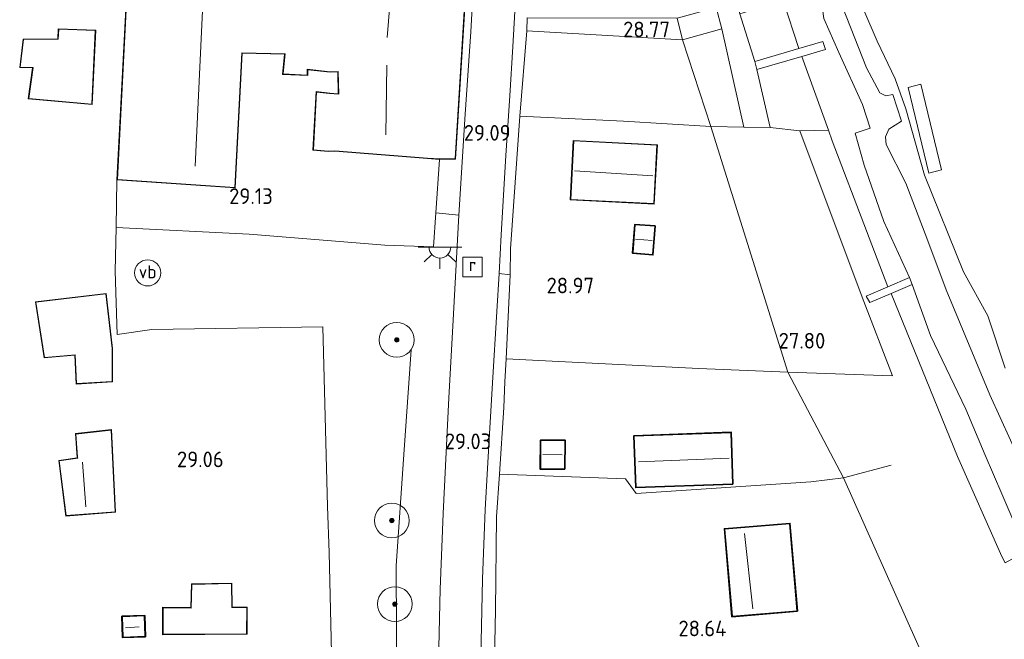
# Model space of a CAD drawing. Extents: x 184075 to 186166, y 346026 to 349063.
# Tile 31 of 136: x 184369 to 184482, y 346898 to 346969. Entities that reach past the tile are written whole.
import ezdxf
from ezdxf.enums import TextEntityAlignment as Align

# ---------------------------------------------------------------- set-up
doc = ezdxf.new("R2010")
doc.units = 0
for name, color, linetype, lineweight in [('B-ME-GR-BOOM-S', 90, 'Continuous', 25), ('B-ME-GR-GRAS-GV', 60, 'Continuous', 13), ('B-ME-GR-HAAG-G', 90, 'GR-HAAG1', 13), ('B-ME-GW-TALUD_KRUIN-G', 90, 'Continuous', 18), ('B-ME-GW-TALUD_TEEN-G', 90, 'Continuous', 18), ('B-ME-IE-MEUBILAIR_WEGMEUBILAIR-S', 7, 'Continuous', 25), ('B-ME-IE-TERREINAFSCHEIDING_DOORGANG-G', 210, 'Continuous', 18), ('B-ME-IE-TERREINAFSCHEIDING_KUNSTMATIG_HEKWERK-G', 20, 'IE-TERREINAFSCHEIDING-KUNSTMATIG', 18), ('B-ME-KG-KADASTRAAL_DAKRAND-G', 170, 'Continuous', 18), ('B-ME-KG-KADASTRAAL_NOK-G', 10, 'Continuous', 18), ('B-ME-KW-KUNSTWERK_STEIGER-GV', 170, 'Continuous', 18), ('B-ME-OB-BEKLEDING_BETON-GV', 253, 'Continuous', 18), ('B-ME-OB-BEKLEDING_STORTSTEEN-GV', 30, 'Continuous', 18), ('B-ME-OB-OEVERVOORZIENING-G', 7, 'Continuous', 18), ('B-ME-OG-BEBOUWING_HORECA-GV', 7, 'Continuous', 18), ('B-ME-OG-BEBOUWING_SCHUUR-GV', 7, 'Continuous', 35), ('B-ME-OG-BEBOUWING_TRAP-GV', 7, 'Continuous', 18), ('B-ME-OG-BEBOUWING_WONINGBOUW-GV', 7, 'Continuous', 18), ('B-ME-OG-HOOGTEPUNT-S', 7, 'Continuous', 25), ('B-ME-OG-TERREIN_GROEN_TUIN-GV', 7, 'Continuous', 18), ('B-ME-OG-TERREIN_WOONWAGENLOCATIE-GV', 7, 'Continuous', 18), ('B-ME-OG-WATER_RIVIER-GV', 130, 'Continuous', 18), ('B-ME-RI-GWA_RIOOLPUT-S', 30, 'Continuous', 25), ('B-ME-VH-VERHARDING_ASFALT-GV', 252, 'Continuous', 18), ('B-ME-VH-VERHARDING_BETON-GV', 252, 'Continuous', 18), ('B-ME-VH-VERHARDING_HALFVERHARDING-GV', 252, 'Continuous', 18), ('B-ME-VH-VERHARDING_TEGEL-GV', 252, 'Continuous', 18), ('B-ME-VW-VERKEERSTEKEN_DRAAGCONSTRUCTIE-S', 7, 'Continuous', 25)]:
    doc.layers.add(name, color=color, linetype=linetype, lineweight=lineweight)
doc.styles.add('NLCS-ISO', font='NLCS-ISO.ttf')
doc.styles.add('NLCS-ISO-ANNOTATIVE-T18', font='NLCS-ISO.ttf', dxfattribs={"height": 1.8})
doc.linetypes.add('GR-HAAG1', pattern='A,6,[176,NLCS.SHX,S=0.125,R=0,X=0,Y=0],-2', length=8)
doc.linetypes.add('IE-TERREINAFSCHEIDING-KUNSTMATIG', pattern='A,4,[82,NLCS.SHX,S=0.75,R=90,X=0,Y=0],4,-2', length=10)

# ---------------------------------------------------------------- blocks, each defined once
blk = doc.blocks.new('SAL-HOOGTELABEL-SO')
at = {"color": 0, "linetype": 'ByBlock', "lineweight": -2, "style": 'NLCS-ISO-ANNOTATIVE-T18'}
blk.add_attdef('HOOGTE', text='', height=1.8, dxfattribs=at).set_placement((2.79, 0), align=Align.RIGHT)
blk = doc.blocks.new('SGR-BOOM_01-SO')
at = {"linetype": 'ByBlock', "lineweight": 18}
h = blk.add_hatch(color=0, dxfattribs=at)
h.dxf.hatch_style = 1
edge = h.paths.add_edge_path()
edge.add_arc((0, 0), 0.25, 0, 360)
at = {"color": 0, "linetype": 'ByBlock', "lineweight": 18}
for radius in [2, 0.25]:
    blk.add_circle((0, 0), radius, dxfattribs=at)
blk = doc.blocks.new('SRI-PUT_INSPECTIEPUT_RIOOLPUT-SO')
at = {"color": 0, "linetype": 'ByBlock', "lineweight": 18}
blk.add_lwpolyline([(-1.12, -1.12), (1.12, -1.12), (1.12, 1.12), (-1.12, 1.12)], close=True, dxfattribs=at)
at = {"color": 0, "linetype": 'ByBlock', "lineweight": 18, "style": 'NLCS-ISO'}
blk.add_text('r', height=1.5, dxfattribs=at).set_placement((0, 0.28), align=Align.MIDDLE_CENTER)
blk = doc.blocks.new('SKL-ET_OV_LICHTPUNT-SO')
at = {"color": 0, "linetype": 'ByBlock', "lineweight": 18}
for points in [[(-1.25, 0), (-2.5, 0)], [(1.25, 0), (2.5, 0)], [(-0.92, -0.85), (-1.83, -1.7)], [(0.92, -0.85), (1.83, -1.7)], [(0, -1.25), (0, -2.5)]]:
    blk.add_lwpolyline(points, dxfattribs=at)
blk.add_lwpolyline([(0, 0), (1.25, 0, -1), (-1.25, 0)], format="xyb", close=True, dxfattribs=at)
blk = doc.blocks.new('SIE-WEG_PAAL_VERKEERSBORD-SO')
at = {"color": 0, "linetype": 'ByBlock', "lineweight": 18}
blk.add_circle((0, 0), 1.5, dxfattribs=at)
at = {"color": 0, "linetype": 'ByBlock', "lineweight": 18, "style": 'NLCS-ISO'}
blk.add_text('vb', height=1.5, dxfattribs=at).set_placement((0, 0.13), align=Align.MIDDLE_CENTER)

msp = doc.modelspace()

# ---------------------------------------------------------------- linework, layer by layer
at = {"layer": 'B-ME-GR-GRAS-GV'}
for points in [[(184458.871, 346965.994, 23.974), (184453.801, 346964.521, 26.531), (184452.101, 346969.997, 26.599), (184457.067, 346971.493, 23.917)], [(184445.531, 346967.01, 28.422), (184448.75, 346957.072, 28.499), (184438.738, 346957.679, 28.8), (184426.825, 346958.232, 29.077), (184427.636, 346968.021, 29.029)], [(184450.024, 346968.242, 26.557), (184452.562, 346956.992, 26.961), (184448.75, 346957.072, 28.499), (184445.531, 346967.01, 28.422)], [(184423.729, 346886.652, 28.884), (184422.23, 346886.639, 28.884), (184422.346, 346894.387, 28.953), (184422.543, 346905.115, 28.937), (184422.852, 346913.107, 28.949), (184423.293, 346920.516, 28.985), (184423.702, 346927.657, 29.025), (184424.217, 346935.825, 29.029), (184424.457, 346940.18, 29.077), (184425.715, 346940.05, 29.077), (184425.285, 346930.406, 29.089), (184425.139, 346927.767, 29.041), (184425.013, 346924.836, 29.041), (184424.501, 346917.169, 29.053), (184424.182, 346912.263, 29.057), (184424.067, 346901.574, 28.953)]]:
    msp.add_polyline3d(points, close=True, dxfattribs=at)
for points in [[(184463.898, 346970.789, 21.464), (184466.652, 346963.781, 21.48), (184468.165, 346960.911, 21.424), (184468.863, 346960.587, 21.42), (184469.674, 346960.708, 21.207), (184470.651, 346957.662, 21.195), (184469.211, 346956.751, 21.392), (184468.815, 346955.854, 21.448), (184468.881, 346954.983, 21.476), (184471.159, 346950.543, 21.524), (184473.658, 346943.953, 21.581), (184475.778, 346938.318, 21.617), (184480.797, 346926.281, 21.609), (184485.555, 346915.857, 21.593)], [(184427.68, 346969.535, 29.029), (184427.636, 346968.021, 29.029), (184426.825, 346958.232, 29.077), (184425.778, 346943.037, 29.077), (184425.715, 346940.05, 29.077), (184424.457, 346940.18, 29.077), (184424.704, 346944.638, 29.029), (184425.236, 346953.717, 29.057), (184425.677, 346960.572, 28.973), (184426.022, 346966.214, 29.009), (184426.277, 346970.263, 28.965)], [(184484.86, 346908.686, 22.247), (184482.166, 346914.929, 22.207), (184480.242, 346919.351, 22.199), (184478.036, 346924.612, 22.207), (184473.97, 346933.063, 22.271), (184471.89, 346938.95, 22.376), (184471.558, 346939.72, 22.38), (184468.617, 346946.143, 22.444), (184466.382, 346952.619, 22.347), (184465.316, 346956.283, 22.155), (184467.047, 346956.846, 21.392), (184466.174, 346959.593, 21.464), (184463.468, 346965.556, 21.629), (184461.74, 346969.427, 21.737)], [(184485.303, 346882.126, 26.411), (184479.142, 346880.322, 28.378), (184474.747, 346892.665, 28.162), (184464.003, 346916.77, 28.387), (184457.599, 346928.878, 28.435), (184469.605, 346928.463, 25.865), (184466.157, 346937.474, 25.865), (184458.97, 346956.576, 25.921), (184462.259, 346956.635, 24.027), (184462.696, 346955.43, 24.026), (184466.628, 346945.075, 24.026), (184469.079, 346938.651, 24.078), (184466.614, 346937.589, 25.74), (184467.031, 346936.856, 25.692), (184469.453, 346937.9, 24.086), (184477.068, 346919.195, 24.295), (184482.152, 346907.749, 24.359), (184482.536, 346906.987, 24.293)]]:
    msp.add_polyline3d(points, dxfattribs=at)
at = {"layer": 'B-ME-GR-HAAG-G'}
for points in [[(184448.75, 346957.072, 28.499), (184438.738, 346957.679, 28.8), (184426.825, 346958.232, 29.077)], [(184452.562, 346956.992, 26.961), (184448.75, 346957.072, 28.499)], [(184455.563, 346956.929, 26.639), (184452.562, 346956.992, 26.961)], [(184458.97, 346956.576, 25.921), (184455.563, 346956.929, 26.639)], [(184458.97, 346956.576, 25.921), (184462.259, 346956.635, 24.027)], [(184380.601, 346950.919, 28.876), (184380.51, 346945.485, 28.543)], [(184380.622, 346933.179, 28.696), (184384.583, 346933.782, 28.704), (184404.212, 346934.066, 29.021), (184404.769, 346913.465, 28.988)], [(184424.501, 346917.169, 29.053), (184425.013, 346924.836, 29.041)], [(184464.003, 346916.77, 28.387), (184460.248, 346916.312, 28.603), (184440.21, 346914.968, 28.888), (184438.972, 346916.658, 28.836), (184424.501, 346917.169, 29.053)], [(184423.729, 346886.652, 28.884), (184424.067, 346901.574, 28.953), (184424.182, 346912.263, 29.057)]]:
    msp.add_polyline3d(points, dxfattribs=at)
at = {"layer": 'B-ME-GW-TALUD_KRUIN-G'}
for points in [[(184445.531, 346967.01, 28.422), (184448.75, 346957.072, 28.499), (184457.599, 346928.878, 28.435)], [(184457.599, 346928.878, 28.435), (184464.003, 346916.77, 28.387), (184474.747, 346892.665, 28.162), (184479.142, 346880.322, 28.378)]]:
    msp.add_polyline3d(points, dxfattribs=at)
at = {"layer": 'B-ME-GW-TALUD_TEEN-G'}
for points in [[(184471.558, 346939.72, 22.38), (184468.617, 346946.143, 22.444), (184466.382, 346952.619, 22.347), (184465.316, 346956.283, 22.155), (184467.047, 346956.846, 21.392), (184466.174, 346959.593, 21.464), (184463.468, 346965.556, 21.629), (184461.74, 346969.427, 21.737), (184461.342, 346972.275, 21.581), (184461.709, 346972.485, 21.444), (184461.318, 346973.875, 21.448), (184460.784, 346973.909, 21.593), (184459.939, 346974.705, 21.677), (184458.663, 346977.13, 21.813), (184456.967, 346981.854, 21.834), (184456.696, 346983.462, 21.801), (184456.768, 346983.85, 21.773), (184458.725, 346984.538, 21.229), (184458.787, 346984.613, 21.207)], [(184450.024, 346968.242, 26.557), (184452.562, 346956.992, 26.961)], [(184485.014, 346908.353, 22.249), (184484.86, 346908.686, 22.247), (184482.166, 346914.929, 22.207), (184480.242, 346919.351, 22.199), (184478.036, 346924.612, 22.207), (184473.97, 346933.063, 22.271), (184471.89, 346938.95, 22.376)]]:
    msp.add_polyline3d(points, dxfattribs=at)
at = {"layer": 'B-ME-IE-TERREINAFSCHEIDING_DOORGANG-G'}
for points in [[(184427.636, 346968.021, 29.029), (184427.68, 346969.535, 29.029)], [(184380.51, 346945.485, 28.543), (184380.382, 346940.467, 28.495)], [(184425.715, 346940.05, 29.077), (184425.778, 346943.037, 29.077)], [(184425.013, 346924.836, 29.041), (184425.139, 346927.767, 29.041)], [(184424.182, 346912.263, 29.057), (184424.501, 346917.169, 29.053)], [(184404.769, 346913.465, 28.988), (184404.967, 346908.197, 29.049)]]:
    msp.add_polyline3d(points, dxfattribs=at)
at = {"layer": 'B-ME-IE-TERREINAFSCHEIDING_KUNSTMATIG_HEKWERK-G'}
for points in [[(184452.101, 346969.997, 26.599), (184453.801, 346964.521, 26.531)], [(184425.778, 346943.037, 29.077), (184426.825, 346958.232, 29.077), (184427.636, 346968.021, 29.029)], [(184454.039, 346963.584, 26.507), (184455.563, 346956.929, 26.639)], [(184458.97, 346956.576, 25.921), (184466.157, 346937.474, 25.865), (184469.605, 346928.463, 25.865), (184457.599, 346928.878, 28.435), (184447.399, 346929.282, 28.76), (184429.794, 346930.176, 28.949), (184425.285, 346930.406, 29.089)], [(184380.622, 346933.179, 28.696), (184380.382, 346940.467, 28.495)], [(184425.139, 346927.767, 29.041), (184425.285, 346930.406, 29.089), (184425.715, 346940.05, 29.077)], [(184414.362, 346931.439, 29.079), (184413.54, 346919.425, 28.933), (184412.66, 346906.672, 28.941), (184412.706, 346891.716, 28.957), (184412.351, 346880.617, 28.916), (184403.739, 346880.965, 28.937)], [(184464.003, 346916.77, 28.387), (184469.453, 346918.215, 27.219)], [(184405.205, 346896.664, 29.058), (184404.967, 346908.197, 29.049)]]:
    msp.add_polyline3d(points, dxfattribs=at)
at = {"layer": 'B-ME-KG-KADASTRAAL_DAKRAND-G'}
msp.add_polyline3d([(184421.424, 346985.987, 31.406), (184419.406, 346953.367, 31.418), (184417.626, 346953.328, 31.778), (184416.249, 346953.425, 35.805), (184405.599, 346954.266, 35.828), (184404.827, 346954.23, 31.58), (184403.147, 346954.393, 31.557), (184403.496, 346961.01, 31.499), (184405.008, 346960.847, 31.522), (184406.05, 346960.75, 35.863), (184406.008, 346963.369, 35.759), (184405.068, 346963.333, 30.988), (184402.447, 346963.627, 31.232), (184402.449, 346962.955, 31.174), (184399.661, 346963.081, 31.197), (184399.889, 346965.399, 31.917), (184394.918, 346965.519, 31.847), (184394.125, 346950.066, 30.988), (184380.654, 346950.966, 30.141), (184381.891, 346974.917, 30.106)], dxfattribs=at)
for points in [[(184377.696, 346959.636, 30.558), (184370.473, 346960.286, 30.442), (184370.966, 346963.814, 30.372), (184369.488, 346963.877, 30.303), (184369.882, 346967.035, 30.349), (184373.845, 346967.081, 30.465), (184373.908, 346968.223, 30.291), (184378.107, 346968.068, 30.43)], [(184442.222, 346948.208, 30.952), (184432.684, 346948.689, 30.952), (184433.022, 346955.402, 30.952), (184442.575, 346954.92, 30.952)], [(184442.077, 346942.375, 30.779), (184439.833, 346942.553, 30.779), (184440.089, 346945.778, 30.779), (184442.333, 346945.611, 30.792)], [(184375.952, 346927.565, 30.208), (184375.814, 346930.875, 30.21), (184372.277, 346930.565, 30.212), (184371.3, 346936.916, 30.587), (184379.33, 346937.844, 30.556), (184380.051, 346931.596, 30.314), (184380.03, 346927.821, 30.225)], [(184374.759, 346912.42, 30.564), (184373.981, 346918.697, 30.577), (184376.095, 346919, 31.317), (184376.084, 346919.15, 30.685), (184375.883, 346921.779, 30.7), (184379.941, 346922.233, 30.263), (184380.392, 346912.854, 30.562)], [(184429.242, 346917.785, 30.812), (184429.267, 346921.042, 30.832), (184431.997, 346921.021, 30.832), (184431.972, 346917.8, 30.832)], [(184440.191, 346915.689, 31.273), (184439.981, 346921.527, 31.273), (184451.055, 346921.924, 31.273), (184451.237, 346916.085, 31.193)], [(184451.24, 346900.875, 31.008), (184450.379, 346910.872, 31.077), (184457.79, 346911.466, 30.92), (184458.648, 346901.514, 30.916)], [(184393.765, 346901.865, 31.65), (184395.501, 346901.882, 31.612), (184395.477, 346898.866, 31.635), (184385.887, 346898.803, 31.726), (184385.883, 346901.858, 31.748), (184389.127, 346901.815, 31.709), (184389.191, 346904.529, 31.605), (184393.734, 346904.625, 31.595)], [(184381.293, 346898.489, 30.545), (184381.214, 346900.829, 30.566), (184383.735, 346900.914, 30.562), (184383.814, 346898.574, 30.541)]]:
    msp.add_polyline3d(points, close=True, dxfattribs=at)
at = {"layer": 'B-ME-KG-KADASTRAAL_NOK-G'}
for points in [[(184412.57, 346979.014, 37.343), (184411.615, 346967.254, 37.343)], [(184390.501, 346971.995, 33.164), (184389.581, 346952.511, 32.793)], [(184411.562, 346964.097, 40.059), (184411.464, 346956.103, 40.036)], [(184442.111, 346951.401, 32.626), (184433.116, 346951.964, 32.622)], [(184442.044, 346943.995, 31.438), (184440.133, 346944.133, 31.442)], [(184431.711, 346919.387, 31.265), (184429.489, 346919.431, 31.265)], [(184450.877, 346919.003, 32.65), (184440.469, 346918.58, 32.65)], [(184376.632, 346918.548, 31.386), (184377.024, 346913.411, 31.328)], [(184453.571, 346901.727, 31.607), (184452.622, 346910.354, 31.562)], [(184383.152, 346899.68, 30.945), (184381.574, 346899.539, 31.015)]]:
    msp.add_polyline3d(points, dxfattribs=at)
at = {"layer": 'B-ME-KW-KUNSTWERK_STEIGER-GV'}
msp.add_polyline3d([(184475.226, 346952.07, 21.209), (184473.777, 346951.72, 21.267), (184471.409, 346961.543, 21.349), (184472.858, 346961.893, 21.291)], close=True, dxfattribs=at)
at = {"layer": 'B-ME-OB-BEKLEDING_BETON-GV'}
msp.add_polyline3d([(184461.74, 346969.427, 21.737), (184463.468, 346965.556, 21.629), (184466.174, 346959.593, 21.464), (184467.047, 346956.846, 21.392), (184465.316, 346956.283, 22.155), (184466.382, 346952.619, 22.347), (184468.617, 346946.143, 22.444), (184471.558, 346939.72, 22.38), (184469.079, 346938.651, 24.078), (184466.628, 346945.075, 24.026), (184462.696, 346955.43, 24.026), (184462.259, 346956.635, 24.027), (184459.197, 346965.082, 24.034), (184461.91, 346965.869, 22.179), (184461.64, 346966.798, 22.139), (184458.871, 346965.994, 23.974), (184457.067, 346971.493, 23.917)], dxfattribs=at)
msp.add_polyline3d([(184485.014, 346908.353, 22.249), (184482.536, 346906.987, 24.293), (184482.152, 346907.749, 24.359), (184477.068, 346919.195, 24.295), (184469.453, 346937.9, 24.086), (184471.89, 346938.95, 22.376), (184473.97, 346933.063, 22.271), (184478.036, 346924.612, 22.207), (184480.242, 346919.351, 22.199), (184482.166, 346914.929, 22.207), (184484.86, 346908.686, 22.247)], close=True, dxfattribs=at)
at = {"layer": 'B-ME-OB-BEKLEDING_STORTSTEEN-GV'}
for points in [[(184485.555, 346915.857, 21.593), (184480.797, 346926.281, 21.609), (184475.778, 346938.318, 21.617), (184473.658, 346943.953, 21.581), (184471.159, 346950.543, 21.524), (184468.881, 346954.983, 21.476), (184468.815, 346955.854, 21.448), (184469.211, 346956.751, 21.392), (184470.651, 346957.662, 21.195), (184469.674, 346960.708, 21.207), (184468.863, 346960.587, 21.42), (184468.165, 346960.911, 21.424), (184466.652, 346963.781, 21.48), (184463.898, 346970.789, 21.464)], [(184466.348, 346970.403, 20.981), (184467.862, 346966.861, 20.981), (184469.931, 346962.537, 20.981), (184471.161, 346959.079, 20.981), (184473.311, 346951.486, 20.981), (184477.769, 346940.399, 20.981), (184480.56, 346935.329, 20.981), (184482.57, 346929.347, 20.981)]]:
    msp.add_polyline3d(points, dxfattribs=at)
at = {"layer": 'B-ME-OB-OEVERVOORZIENING-G'}
msp.add_polyline3d([(184482.57, 346929.347, 20.981), (184480.56, 346935.329, 20.981), (184477.769, 346940.399, 20.981), (184473.311, 346951.486, 20.981), (184471.161, 346959.079, 20.981), (184469.931, 346962.537, 20.981), (184467.862, 346966.861, 20.981), (184466.348, 346970.403, 20.981), (184464.096, 346975.213, 20.981), (184459.941, 346984.46, 20.981)], dxfattribs=at)
at = {"layer": 'B-ME-OG-BEBOUWING_HORECA-GV'}
msp.add_polyline3d([(184421.477, 346986.037, 28.876), (184419.453, 346953.318, 28.876), (184417.626, 346953.278, 28.876), (184416.246, 346953.375, 28.876), (184405.597, 346954.216, 28.876), (184404.825, 346954.18, 28.876), (184403.095, 346954.348, 28.876), (184403.449, 346961.066, 28.876), (184405.014, 346960.897, 28.876), (184405.999, 346960.806, 28.876), (184405.959, 346963.319, 28.876), (184405.065, 346963.283, 28.876), (184402.497, 346963.571, 28.876), (184402.499, 346962.903, 28.876), (184399.606, 346963.034, 28.876), (184399.834, 346965.351, 28.876), (184394.965, 346965.468, 28.876), (184394.172, 346950.013, 28.876), (184380.601, 346950.919, 28.876), (184381.844, 346974.971, 28.876)], dxfattribs=at)
at = {"layer": 'B-ME-OG-BEBOUWING_SCHUUR-GV'}
for points in [[(184442.387, 346945.657, 28.844), (184442.122, 346942.321, 28.844), (184439.779, 346942.507, 28.844), (184440.043, 346945.832, 28.844)], [(184432.022, 346917.751, 28.82), (184429.191, 346917.735, 28.82), (184429.217, 346921.092, 28.82), (184432.048, 346921.07, 28.82)], [(184451.289, 346916.037, 28.664), (184440.142, 346915.637, 28.664), (184439.929, 346921.575, 28.664), (184451.104, 346921.976, 28.664)], [(184458.702, 346901.468, 28.704), (184451.195, 346900.821, 28.704), (184450.325, 346910.918, 28.704), (184457.836, 346911.52, 28.704)], [(184383.866, 346898.526, 28.902), (184381.245, 346898.437, 28.902), (184381.163, 346900.877, 28.902), (184383.784, 346900.966, 28.902)]]:
    msp.add_polyline3d(points, close=True, dxfattribs=at)
at = {"layer": 'B-ME-OG-BEBOUWING_TRAP-GV'}
for points in [[(184450.024, 346968.242, 26.557), (184445.531, 346967.01, 28.422), (184444.884, 346969.49, 28.501), (184449.377, 346970.722, 26.635)], [(184459.197, 346965.082, 24.034), (184454.039, 346963.584, 26.507), (184453.801, 346964.521, 26.531), (184458.871, 346965.994, 23.974), (184461.64, 346966.798, 22.139), (184461.91, 346965.869, 22.179)], [(184469.453, 346937.9, 24.086), (184467.031, 346936.856, 25.692), (184466.614, 346937.589, 25.74), (184469.079, 346938.651, 24.078), (184471.558, 346939.72, 22.38), (184471.89, 346938.95, 22.376)]]:
    msp.add_polyline3d(points, close=True, dxfattribs=at)
at = {"layer": 'B-ME-OG-BEBOUWING_WONINGBOUW-GV'}
for points in [[(184378.16, 346968.116, 27.854), (184377.744, 346959.581, 27.854), (184370.416, 346960.241, 27.854), (184370.909, 346963.766, 27.854), (184369.432, 346963.829, 27.854), (184369.837, 346967.084, 27.854), (184373.797, 346967.13, 27.854), (184373.861, 346968.275, 27.854)], [(184442.628, 346954.967, 28.929), (184442.27, 346948.156, 28.929), (184432.631, 346948.642, 28.929), (184432.975, 346955.454, 28.929)], [(184380.101, 346931.599, 28.537), (184380.08, 346927.774, 28.537), (184375.904, 346927.512, 28.35), (184375.766, 346930.821, 28.399), (184372.235, 346930.511, 27.766), (184371.242, 346936.96, 27.66), (184379.374, 346937.9, 28.537)], [(184380.444, 346912.808, 28.45), (184374.715, 346912.367, 28.45), (184373.925, 346918.74, 28.45), (184376.042, 346919.044, 28.45), (184375.83, 346921.823, 28.45), (184379.989, 346922.289, 28.45)], [(184393.783, 346904.676, 28.937), (184393.815, 346901.915, 28.937), (184395.552, 346901.933, 28.937), (184395.526, 346898.816, 28.937), (184385.837, 346898.753, 28.937), (184385.832, 346901.908, 28.937), (184389.078, 346901.866, 28.937), (184389.142, 346904.578, 28.937)]]:
    msp.add_polyline3d(points, close=True, dxfattribs=at)
at = {"layer": 'B-ME-OG-TERREIN_GROEN_TUIN-GV'}
for points in [[(184454.039, 346963.584, 26.507), (184455.563, 346956.929, 26.639), (184452.562, 346956.992, 26.961), (184450.024, 346968.242, 26.557), (184449.377, 346970.722, 26.635), (184445.681, 346981.669, 26.877), (184448.612, 346982.046, 26.567), (184451.772, 346971.092, 26.599), (184452.101, 346969.997, 26.599), (184453.801, 346964.521, 26.531)], [(184399.606, 346963.034, 28.876), (184402.499, 346962.903, 28.876), (184402.497, 346963.571, 28.876), (184405.065, 346963.283, 28.876), (184405.959, 346963.319, 28.876), (184405.999, 346960.806, 28.876), (184405.014, 346960.897, 28.876), (184403.449, 346961.066, 28.876), (184403.095, 346954.348, 28.876), (184404.825, 346954.18, 28.876), (184405.597, 346954.216, 28.876), (184416.246, 346953.375, 28.876), (184417.626, 346953.278, 28.876), (184417.196, 346947.144, 29.089), (184416.918, 346943.249, 29.089), (184411.349, 346943.431, 29.089), (184395.776, 346944.696, 28.908), (184380.51, 346945.485, 28.543), (184380.601, 346950.919, 28.876), (184394.172, 346950.013, 28.876), (184394.965, 346965.468, 28.876), (184399.834, 346965.351, 28.876)], [(184462.259, 346956.635, 24.027), (184458.97, 346956.576, 25.921), (184455.563, 346956.929, 26.639), (184454.039, 346963.584, 26.507), (184459.197, 346965.082, 24.034)], [(184448.75, 346957.072, 28.499), (184457.599, 346928.878, 28.435), (184447.399, 346929.282, 28.76), (184429.794, 346930.176, 28.949), (184425.285, 346930.406, 29.089), (184425.715, 346940.05, 29.077), (184425.778, 346943.037, 29.077), (184426.825, 346958.232, 29.077), (184438.738, 346957.679, 28.8)], [(184466.157, 346937.474, 25.865), (184469.605, 346928.463, 25.865), (184457.599, 346928.878, 28.435), (184448.75, 346957.072, 28.499), (184452.562, 346956.992, 26.961), (184455.563, 346956.929, 26.639), (184458.97, 346956.576, 25.921)], [(184432.631, 346948.642, 28.929), (184442.27, 346948.156, 28.929), (184442.628, 346954.967, 28.929), (184432.975, 346955.454, 28.929)], [(184439.779, 346942.507, 28.844), (184442.122, 346942.321, 28.844), (184442.387, 346945.657, 28.844), (184440.043, 346945.832, 28.844)], [(184457.599, 346928.878, 28.435), (184464.003, 346916.77, 28.387), (184460.248, 346916.312, 28.603), (184440.21, 346914.968, 28.888), (184438.972, 346916.658, 28.836), (184424.501, 346917.169, 29.053), (184425.013, 346924.836, 29.041), (184425.139, 346927.767, 29.041), (184425.285, 346930.406, 29.089), (184429.794, 346930.176, 28.949), (184447.399, 346929.282, 28.76)], [(184432.048, 346921.07, 28.82), (184429.217, 346921.092, 28.82), (184429.191, 346917.735, 28.82), (184432.022, 346917.751, 28.82)], [(184439.929, 346921.575, 28.664), (184440.142, 346915.637, 28.664), (184451.289, 346916.037, 28.664), (184451.104, 346921.976, 28.664)], [(184438.972, 346916.658, 28.836), (184440.21, 346914.968, 28.888), (184460.248, 346916.312, 28.603), (184464.003, 346916.77, 28.387), (184474.747, 346892.665, 28.162), (184479.142, 346880.322, 28.378), (184479.095, 346880.306, 28.378), (184467.917, 346877.813, 28.519), (184468.584, 346873.106, 28.535), (184464.687, 346873.07, 28.527), (184452.286, 346872.737, 28.664), (184451.817, 346887.472, 28.772), (184446, 346887.393, 28.82), (184443.846, 346887.362, 28.82), (184435.081, 346887.235, 28.82), (184434.706, 346887.229, 28.82), (184424.815, 346887.085, 28.82), (184424.822, 346886.662, 28.884), (184423.729, 346886.652, 28.884), (184424.067, 346901.574, 28.953), (184424.182, 346912.263, 29.057), (184424.501, 346917.169, 29.053)], [(184450.325, 346910.918, 28.704), (184451.195, 346900.821, 28.704), (184458.702, 346901.468, 28.704), (184457.836, 346911.52, 28.704)]]:
    msp.add_polyline3d(points, close=True, dxfattribs=at)
at = {"layer": 'B-ME-OG-TERREIN_WOONWAGENLOCATIE-GV'}
msp.add_polyline3d([(184381.844, 346974.971, 28.876), (184380.601, 346950.919, 28.876), (184380.51, 346945.485, 28.543), (184380.382, 346940.467, 28.495), (184380.622, 346933.179, 28.696), (184384.583, 346933.782, 28.704), (184404.212, 346934.066, 29.021), (184404.769, 346913.465, 28.988), (184404.967, 346908.197, 29.049), (184405.205, 346896.664, 29.058)], dxfattribs=at)
for points in [[(184373.861, 346968.275, 27.854), (184373.797, 346967.13, 27.854), (184369.837, 346967.084, 27.854), (184369.432, 346963.829, 27.854), (184370.909, 346963.766, 27.854), (184370.416, 346960.241, 27.854), (184377.744, 346959.581, 27.854), (184378.16, 346968.116, 27.854)], [(184379.374, 346937.9, 28.537), (184371.242, 346936.96, 27.66), (184372.235, 346930.511, 27.766), (184375.766, 346930.821, 28.399), (184375.904, 346927.512, 28.35), (184380.08, 346927.774, 28.537), (184380.101, 346931.599, 28.537)], [(184373.925, 346918.74, 28.45), (184374.715, 346912.367, 28.45), (184380.444, 346912.808, 28.45), (184379.989, 346922.289, 28.45), (184375.83, 346921.823, 28.45), (184376.042, 346919.044, 28.45)], [(184389.142, 346904.578, 28.937), (184389.078, 346901.866, 28.937), (184385.832, 346901.908, 28.937), (184385.837, 346898.753, 28.937), (184395.526, 346898.816, 28.937), (184395.552, 346901.933, 28.937), (184393.815, 346901.915, 28.937), (184393.783, 346904.676, 28.937)], [(184383.866, 346898.526, 28.902), (184383.784, 346900.966, 28.902), (184381.163, 346900.877, 28.902), (184381.245, 346898.437, 28.902)]]:
    msp.add_polyline3d(points, close=True, dxfattribs=at)
at = {"layer": 'B-ME-OG-WATER_RIVIER-GV'}
msp.add_polyline3d([(184482.57, 346929.347, 20.981), (184480.56, 346935.329, 20.981), (184477.769, 346940.399, 20.981), (184473.311, 346951.486, 20.981), (184471.161, 346959.079, 20.981), (184469.931, 346962.537, 20.981), (184467.862, 346966.861, 20.981), (184466.348, 346970.403, 20.981), (184464.096, 346975.213, 20.981), (184459.941, 346984.46, 20.981), (184461.215, 346985.053, 20.981), (184459.957, 346988.941, 20.981), (184456.339, 347000.119, 20.981), (184454, 347007.456, 20.981), (184453.489, 347007.416, 20.981), (184452.75, 347011.459, 20.981), (184447.848, 347028.744, 20.981), (184445.566, 347036.592, 20.981), (184493.375, 346990.765, 21.135)], dxfattribs=at)
at = {"layer": 'B-ME-VH-VERHARDING_ASFALT-GV'}
for points in [[(184417.508, 346895.615, 28.961), (184417.689, 346903.982, 28.961), (184418.044, 346912.68, 28.969), (184418.675, 346925.922, 29.025), (184419.134, 346934.165, 29.061), (184419.831, 346946.868, 29.061), (184420.576, 346958.472, 29.073), (184421.219, 346967.913, 28.989), (184421.846, 346979.205, 28.937)], [(184426.277, 346970.263, 28.965), (184426.022, 346966.214, 29.009), (184425.677, 346960.572, 28.973), (184425.236, 346953.717, 29.057), (184424.704, 346944.638, 29.029), (184424.457, 346940.18, 29.077), (184424.217, 346935.825, 29.029), (184423.702, 346927.657, 29.025), (184423.293, 346920.516, 28.985), (184422.852, 346913.107, 28.949), (184422.543, 346905.115, 28.937), (184422.346, 346894.387, 28.953)]]:
    msp.add_polyline3d(points, dxfattribs=at)
at = {"layer": 'B-ME-VH-VERHARDING_BETON-GV'}
msp.add_polyline3d([(184444.884, 346969.49, 28.501), (184445.531, 346967.01, 28.422), (184427.636, 346968.021, 29.029), (184427.68, 346969.535, 29.029)], close=True, dxfattribs=at)
at = {"layer": 'B-ME-VH-VERHARDING_HALFVERHARDING-GV'}
msp.add_polyline3d([(184405.205, 346896.664, 29.058), (184404.967, 346908.197, 29.049), (184404.769, 346913.465, 28.988), (184404.212, 346934.066, 29.021), (184384.583, 346933.782, 28.704), (184380.622, 346933.179, 28.696), (184380.382, 346940.467, 28.495), (184380.51, 346945.485, 28.543), (184395.776, 346944.696, 28.908), (184411.349, 346943.431, 29.089), (184416.918, 346943.249, 29.089), (184417.196, 346947.144, 29.089), (184419.831, 346946.868, 29.061), (184419.134, 346934.165, 29.061), (184418.675, 346925.922, 29.025), (184418.044, 346912.68, 28.969), (184417.689, 346903.982, 28.961), (184417.508, 346895.615, 28.961)], dxfattribs=at)
at = {"layer": 'B-ME-VH-VERHARDING_TEGEL-GV'}
msp.add_polyline3d([(184422.328, 346987.566, 28.824), (184421.846, 346979.205, 28.937), (184421.219, 346967.913, 28.989), (184420.576, 346958.472, 29.073), (184419.831, 346946.868, 29.061), (184417.196, 346947.144, 29.089), (184417.626, 346953.278, 28.876), (184419.453, 346953.318, 28.876), (184421.477, 346986.037, 28.876), (184419.965, 346986.032, 28.876), (184420.509, 346995.066, 28.876), (184421.255, 347000.372, 28.732), (184422.952, 347000.303, 28.732), (184422.851, 346997.07, 28.732)], close=True, dxfattribs=at)

# ---------------------------------------------------------------- block references
at = {"layer": 'B-ME-GR-BOOM-S'}
for p in [(184412.707, 346932.582, 29.001), (184412.15, 346911.858, 29.001), (184412.495, 346902.27, 29.001)]:
    msp.add_blockref('SGR-BOOM_01-SO', p, dxfattribs=at)
at = {"layer": 'B-ME-IE-MEUBILAIR_WEGMEUBILAIR-S'}
msp.add_blockref('SKL-ET_OV_LICHTPUNT-SO', (184417.673, 346943.22, 29.089), dxfattribs=at)
at = {"layer": 'B-ME-OG-HOOGTEPUNT-S'}
for p, values in [((184441.285, 346967.289, 28.768), {'HOOGTE': '28.77'}), ((184422.999, 346955.427, 29.093), {'HOOGTE': '29.09'}), ((184395.694, 346948.168, 29.125), {'HOOGTE': '29.13'}), ((184432.564, 346937.915, 28.969), {'HOOGTE': '28.97'}), ((184459.116, 346931.579, 27.804), {'HOOGTE': '27.80'}), ((184420.767, 346920.038, 29.033), {'HOOGTE': '29.03'}), ((184390.055, 346917.973, 29.061), {'HOOGTE': '29.06'}), ((184447.766, 346898.577, 28.639), {'HOOGTE': '28.64'})]:
    msp.add_blockref('SAL-HOOGTELABEL-SO', p, dxfattribs=at).add_auto_attribs(values)
at = {"layer": 'B-ME-RI-GWA_RIOOLPUT-S'}
msp.add_blockref('SRI-PUT_INSPECTIEPUT_RIOOLPUT-SO', (184421.413, 346940.93, 29.037), dxfattribs=at)
at = {"layer": 'B-ME-VW-VERKEERSTEKEN_DRAAGCONSTRUCTIE-S'}
msp.add_blockref('SIE-WEG_PAAL_VERKEERSBORD-SO', (184384.119, 346940.264, 28.579), dxfattribs=at)

doc.saveas('drawing.dxf')
